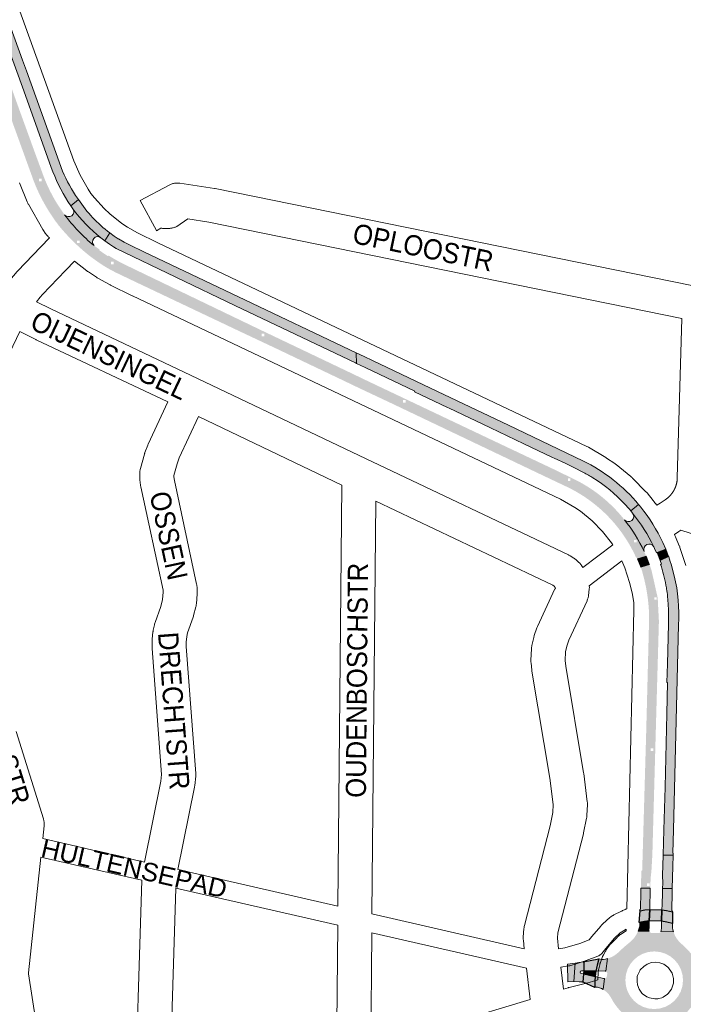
# Paper-space layout 'Layout1' of a CAD drawing. Header units: metres. Extents: x 123097 to 144122, y 392739 to 407589.
# Tile 54 of 256: x 127457 to 127711, y 398933 to 399309. Entities that reach past the tile are written whole.
import ezdxf
from ezdxf.enums import TextEntityAlignment as Align

# ---------------------------------------------------------------- set-up
doc = ezdxf.new("R2010")
doc.units = ezdxf.units.M
doc.header["$MEASUREMENT"] = 0
for name, color, linetype, lineweight in [('gs-anno-wegen algemeen tekst', 7, 'Continuous', 0), ('gs-knt-aanvullende hoofdweg', 7, 'Continuous', 0), ('gs-knt-fietspaden', 7, 'Continuous', 0), ('gs-knt-wegen algemeen', 7, 'Continuous', 0), ('gs-vlk-plantopografie wegen algemeen', 7, 'Continuous', 0), ('ir-ARC-asfalt-hoofdwegen-te inspecteren', 5, 'Continuous', 0), ('ir-ARC-fietspaden naastliggend- te inspecteren', 1, 'Continuous', 0)]:
    doc.layers.add(name, color=color, linetype=linetype, lineweight=lineweight)
doc.styles.add('Style-Arial', font='arial.ttf')

psp = doc.layouts.get("Layout1")

# ---------------------------------------------------------------- hatches: boundary and pattern name
at = {"layer": 'ir-ARC-asfalt-hoofdwegen-te inspecteren', "linetype": 'Continuous', "lineweight": 13}
h = psp.add_hatch(color=5, dxfattribs=at)
h.paths.add_polyline_path([(127466.128, 399250.27, 0.0197477), (127467.975, 399245.746), (127467.97, 399245.744), (127468.134, 399245.399, 0.0292841), (127471.554, 399239.014), (127472.731, 399237.235), (127473.872, 399235.527), (127470.632, 399232.737), (127469.227, 399234.863), (127468.843, 399235.425, -0.0506132), (127462.609, 399247.759), (127448.329, 399287.194), (127448.33, 399287.195), (127448.074, 399287.899), (127448.073, 399287.899), (127443.058, 399301.749), (127443.058, 399301.75), (127442.93, 399302.102), (127437.636, 399316.662), (127426.884, 399346.372), (127426.884, 399346.373), (127426.756, 399346.725), (127415.635, 399377.395), (127415.635, 399377.396), (127415.507, 399377.748), (127410.01, 399392.875), (127410.012, 399392.876), (127409.756, 399393.58), (127409.754, 399393.58), (127404.718, 399407.44), (127404.718, 399407.44), (127404.59, 399407.792), (127393.968, 399437.132), (127393.968, 399437.133), (127393.84, 399437.485), (127382.619, 399468.411), (127379.699, 399476.205), (127379.518, 399476.688), (127383.708, 399478.202), (127385.403, 399473.089), (127385.622, 399472.419), (127386.82, 399468.194), (127392.275, 399453.224), (127413.444, 399394.724), (127450.943, 399291.495), (127451.147, 399291.578), (127457.19, 399274.765), (127457.189, 399274.764), (127457.317, 399274.412), (127462.809, 399259.294), (127462.808, 399259.294), (127462.937, 399258.942)])
h.paths.add_polyline_path([(127464.747, 399247.434), (127464.747, 399248.434), (127465.747, 399248.434), (127465.747, 399247.434)], flags=16)
h.paths.add_polyline_path([(127448.76, 399292.01), (127448.76, 399293.01), (127449.76, 399293.01), (127449.76, 399292.01)], flags=16)
h.paths.add_polyline_path([(127382.808, 399476.241), (127382.808, 399477.241), (127383.808, 399477.241), (127383.808, 399476.241)], flags=16)
h.paths.add_polyline_path([(127401.456, 399423.259), (127401.456, 399424.259), (127402.456, 399424.259), (127402.456, 399423.259)], flags=16)
h.paths.add_polyline_path([(127419.138, 399372.048), (127419.138, 399373.048), (127420.138, 399373.048), (127420.138, 399372.048)], flags=16)
h.paths.add_polyline_path([(127432.666, 399336.731), (127432.666, 399337.731), (127433.666, 399337.731), (127433.666, 399336.731)], flags=16)
for points in [[(127473.173, 399252.731, 0.0605486), (127478.665, 399242.092), (127479.759, 399240.508), (127476.905, 399238.082), (127475.767, 399239.701, -0.0585091), (127469.371, 399252.782), (127458.87, 399281.909), (127434.352, 399349.521), (127417.511, 399395.891), (127401.813, 399439.247), (127390.591, 399470.111), (127389.025, 399473.895), (127392.78, 399474.585), (127394.626, 399469.455), (127405.161, 399440.435), (127420.996, 399397.097), (127437.662, 399350.838), (127458.446, 399293.615), (127459.888, 399289.578), (127471.728, 399256.621)], [(127477.646, 399236.99, 0.0702272), (127488.296, 399225.938, 0.9469718), (127485.711, 399222.933, -0.059599), (127474.491, 399234.686, 0.9608366)], [(127479.759, 399240.508, 0.0862519), (127491.691, 399227.781), (127489.847, 399224.766), (127488.296, 399225.938, -0.0702272), (127477.646, 399236.99), (127476.905, 399238.082)], [(127695.694, 399106.251, 0.062436), (127688.164, 399118.328, 0.9757644), (127691.289, 399120.881, -0.0557375), (127699.348, 399108.009), (127699.346, 399108.008, 0.9423601)], [(127699.348, 399108.009, 0.0557375), (127691.289, 399120.881), (127690.643, 399121.678), (127693.595, 399124.133, -0.0049183), (127694.414, 399123.121, -0.0567776), (127702.888, 399109.596), (127704.017, 399107.167), (127700.638, 399105.87), (127700.365, 399105.761), (127699.669, 399107.331), (127699.684, 399107.338), (127699.35, 399108.01)], [(127705.016, 399080.092, 0.0137907), (127704.877, 399086.104), (127704.63, 399089.122, 0.0126), (127704.261, 399091.954), (127704.267, 399091.955), (127704.195, 399092.361, 0.036359), (127702.28, 399100.366), (127701.975, 399101.307), (127702.284, 399101.412), (127701.803, 399102.791), (127705.036, 399104.284), (127705.065, 399104.203), (127705.653, 399102.452), (127706.052, 399101.366), (127707.187, 399096.982, -0.0773524), (127708.764, 399078.2), (127706.888, 399000), (127706.674, 398991.093), (127706.741, 398991.091), (127706.72, 398990.317), (127702.983, 398990.355), (127703.246, 399000), (127703.688, 399016.24), (127704.355, 399044.253), (127704.677, 399056.214), (127704.411, 399056.219), (127704.568, 399063.403), (127704.983, 399078.482), (127704.986, 399078.482), (127705, 399079.232), (127705, 399079.232)], [(127693.983, 398969.259, 0.1984079), (127694.244, 398969.948), (127694.392, 398976.088), (127694.426, 398976.432), (127694.461, 398977.812), (127698.004, 398977.757), (127697.966, 398976.366), (127697.979, 398975.882), (127697.845, 398971.588), (127697.808, 398969.61), (127695.997, 398969.464), (127694.136, 398969.132)], [(127706.263, 398969.591, 0.1899622), (127706.532, 398968.87), (127706.529, 398968.732), (127704.241, 398969.286), (127702.468, 398969.486), (127702.596, 398971.491), (127702.722, 398975.942), (127702.718, 398976.297), (127702.758, 398977.665), (127706.445, 398977.636), (127706.418, 398975.871), (127706.417, 398975.837)], [(127693.865, 398962.829, 0.1325907), (127694.009, 398963.863), (127694.062, 398964.66), (127695.876, 398965.015), (127697.671, 398965.262), (127697.574, 398962.7), (127697.52, 398961.712), (127697.594, 398961.309), (127693.379, 398961.408), (127693.645, 398962.111)], [(127680.108, 398939.058, 0.1970852), (127677.092, 398939.951), (127676.93, 398939.909), (127676.887, 398942.387), (127676.977, 398944.096), (127680.246, 398943.271), (127680.428, 398943.244), (127680.617, 398943.251)]]:
    psp.add_hatch(color=5, dxfattribs=at).paths.add_polyline_path(points)
h = psp.add_hatch(color=5, dxfattribs=at)
h.paths.add_polyline_path([(127474.491, 399234.686, 0.059599), (127485.711, 399222.933), (127486.65, 399222.249), (127486.641, 399222.236), (127487.251, 399221.8), (127487.256, 399221.807), (127487.892, 399221.343), (127487.742, 399221.123), (127485.474, 399217.923), (127485.046, 399218.229), (127484.431, 399218.692), (127483.239, 399219.619, -0.0520951), (127472.153, 399230.704), (127471.636, 399231.423), (127471.246, 399231.935), (127470.889, 399232.348), (127470.632, 399232.737), (127473.872, 399235.527), (127474.141, 399235.162), (127474.12, 399235.144), (127474.368, 399234.853)])
h.paths.add_polyline_path([(127479.217, 399223.868), (127479.217, 399224.868), (127480.217, 399224.868), (127480.217, 399223.868)], flags=16)
at = {"layer": 'ir-ARC-asfalt-hoofdwegen-te inspecteren', "linetype": 'Continuous', "lineweight": 13, "extrusion": (0, 0, -1)}
for points in [[(-127540.877, 399203.365), (-127585.797, 399182.016), (-127585.919, 399177.977), (-127585.546, 399178.153), (-127539.734, 399199.968), (-127494.175, 399221.82), (-127493.184, 399222.513), (-127491.634, 399223.522), (-127489.847, 399224.766), (-127491.691, 399227.781), (-127493.399, 399226.479), (-127494.946, 399225.473), (-127494.994, 399225.512), (-127497.212, 399224.275), (-127499.449, 399223.073), (-127504.667, 399220.51)], [(-127701.685, 399103.13), (-127700.638, 399105.87), (-127704.017, 399107.167), (-127705.036, 399104.284), (-127701.803, 399102.791)], [(-127694.333, 399100.625), (-127693.125, 399103.448), (-127696.445, 399104.495), (-127697.542, 399101.739), (-127697.717, 399101.274), (-127694.431, 399100.299)], [(-127706.445, 398977.636), (-127702.758, 398977.665), (-127702.79, 398979.613), (-127702.733, 398982.619), (-127702.983, 398990.355), (-127706.72, 398990.317), (-127706.677, 398986.087)]]:
    psp.add_hatch(color=5, dxfattribs=at).paths.add_polyline_path(points, flags=0)
h = psp.add_hatch(color=5, dxfattribs=at)
h.paths.add_polyline_path([(-127585.743, 399169.112), (-127585.872, 399173.308), (-127585.05, 399173.706), (-127549.298, 399190.744), (-127503.79, 399212.624), (-127496.156, 399216.309), (-127493.092, 399218.008), (-127491.221, 399219.127), (-127491.052, 399218.887), (-127489.514, 399219.867), (-127487.742, 399221.123), (-127485.474, 399217.923), (-127487.542, 399216.446), (-127489.599, 399215.092), (-127490.455, 399214.58), (-127492.193, 399213.605), (-127493.963, 399212.677), (-127501.193, 399209.226), (-127543.34, 399189.25), (-127554.487, 399184.012), (-127555.165, 399183.692), (-127555.165, 399183.691), (-127583.702, 399170.101), (-127584.041, 399169.94), (-127584.039, 399169.937), (-127585.676, 399169.144)])
h.paths.add_polyline_path([(-127550.679, 399188.262), (-127550.679, 399189.262), (-127549.679, 399189.262), (-127549.679, 399188.262)], flags=16)
h.paths.add_polyline_path([(-127493.189, 399215.801), (-127493.189, 399216.801), (-127492.189, 399216.801), (-127492.189, 399215.801)], flags=16)
for points in [[(-127672.337, 399140.814, 0.1077648), (-127693.595, 399124.133), (-127690.643, 399121.678), (-127690.086, 399122.325), (-127690.093, 399122.331), (-127689.841, 399122.609), (-127688.328, 399124.281, -0.0686744), (-127676.078, 399134.34), (-127676.081, 399134.344), (-127675.784, 399134.52, -0.0184437), (-127672.047, 399136.598), (-127669.358, 399137.971), (-127665.762, 399139.729), (-127661.389, 399141.798), (-127661.393, 399141.806), (-127660.715, 399142.126), (-127660.712, 399142.119), (-127649.787, 399147.289), (-127637.075, 399153.355), (-127637.076, 399153.356), (-127636.737, 399153.517), (-127621.293, 399160.862), (-127621.293, 399160.862), (-127620.615, 399161.184), (-127608.069, 399167.129), (-127608.227, 399167.366), (-127589.255, 399176.398), (-127585.919, 399177.977), (-127585.797, 399182.016), (-127585.831, 399182), (-127588.787, 399180.631), (-127592.012, 399179.11), (-127616.786, 399167.292), (-127643.859, 399154.461)], [(-127706.907, 398961.069), (-127702.089, 398961.193), (-127702.213, 398961.588), (-127702.262, 398962.573), (-127702.316, 398965.14), (-127704.301, 398964.833), (-127706.557, 398964.295), (-127706.562, 398964.151, -0.1371285)], [(-127671.7, 398945.219), (-127672.674, 398945.03), (-127672.395, 398941.883), (-127672.19, 398941.883), (-127672.055, 398941.965), (-127671.903, 398942.005), (-127670.866, 398942.066), (-127668.842, 398942.145), (-127669.397, 398949.192), (-127670.792, 398949.371), (-127672.443, 398949.614), (-127672.815, 398949.633), (-127672.773, 398946.185), (-127671.782, 398946.191, -0.9914888)], [(-127681.71, 398950.918), (-127681.04, 398946.084), (-127680.905, 398946.138), (-127680.769, 398946.171), (-127677.262, 398946.162), (-127677.714, 398948.392), (-127678.465, 398950.852), (-127678.585, 398950.792, -0.1797677)]]:
    psp.add_hatch(color=5, dxfattribs=at).paths.add_polyline_path(points)
h = psp.add_hatch(color=5, dxfattribs=at)
h.paths.add_polyline_path([(-127670.786, 399132.883, 0.0988279), (-127687.543, 399119.1), (-127684.61, 399116.66), (-127684.436, 399116.858, -0.0690705), (-127673.183, 399126.911), (-127673.186, 399126.916), (-127672.855, 399127.129, -0.0330082), (-127666.567, 399130.713), (-127658.217, 399134.669), (-127657.879, 399134.83), (-127657.878, 399134.83), (-127647.265, 399139.885), (-127647.268, 399139.89), (-127646.59, 399140.212), (-127646.588, 399140.208), (-127599.87, 399162.459), (-127599.87, 399162.46), (-127599.531, 399162.62), (-127588.57, 399167.775), (-127585.743, 399169.112), (-127585.872, 399173.308), (-127588.675, 399171.952), (-127637.976, 399148.569), (-127662.387, 399137.025)])
h.paths.add_polyline_path([(-127667.583, 399133.084), (-127667.583, 399134.084), (-127666.583, 399134.084), (-127666.583, 399133.084)], flags=16)
h.paths.add_polyline_path([(-127604.63, 399162.961), (-127604.63, 399163.961), (-127603.63, 399163.961), (-127603.63, 399162.961)], flags=16)
h = psp.add_hatch(color=5, dxfattribs=at)
h.paths.add_polyline_path([(-127688.164, 399118.328, 0.062436), (-127695.694, 399106.251), (-127696.445, 399104.495), (-127693.125, 399103.448), (-127692.925, 399103.916), (-127692.666, 399103.811), (-127692.385, 399104.428), (-127692.395, 399104.433), (-127692.23, 399104.77), (-127691.739, 399105.774, -0.0153543), (-127690.147, 399108.744), (-127690.153, 399108.747), (-127689.955, 399109.075, -0.0417798), (-127684.686, 399116.561), (-127684.692, 399116.566), (-127684.61, 399116.66), (-127687.543, 399119.1)])
h.paths.add_polyline_path([(-127692.794, 399109.648), (-127692.794, 399110.648), (-127691.794, 399110.648), (-127691.794, 399109.648)], flags=16)
at = {"layer": 'ir-ARC-asfalt-hoofdwegen-te inspecteren', "linetype": 'Continuous', "lineweight": 13}
h = psp.add_hatch(color=5, dxfattribs=at)
h.paths.add_polyline_path([(127697.485, 399076.147, 0.0845539), (127695.195, 399097.641), (127694.926, 399098.651), (127694.431, 399100.299), (127697.717, 399101.274), (127698.17, 399100.076), (127698.537, 399098.927), (127700.875, 399088.515), (127701.335, 399079.614), (127700.27, 399042.21), (127699.098, 399000), (127698.839, 398990.677), (127697.214, 398990.698), (127695.141, 398990.729), (127695.408, 399000), (127696.508, 399038.113)])
h.paths.add_polyline_path([(127699.53, 399087.777), (127699.53, 399088.777), (127700.53, 399088.777), (127700.53, 399087.777)], flags=16)
h.paths.add_polyline_path([(127698.162, 399030.077), (127698.162, 399031.077), (127699.162, 399031.077), (127699.162, 399030.077)], flags=16)
h = psp.add_hatch(color=5, dxfattribs=at)
h.paths.add_polyline_path([(127698.004, 398977.757), (127694.461, 398977.812), (127694.456, 398978.2), (127694.468, 398978.575), (127694.655, 398984.44), (127694.939, 398984.421), (127695.141, 398990.729), (127697.214, 398990.698), (127698.839, 398990.677), (127698.515, 398984.896), (127698.438, 398983.894), (127698.201, 398981.889)])
h.paths.add_polyline_path([(127696.824, 398978.618), (127696.824, 398979.618), (127697.824, 398979.618), (127697.824, 398978.618)], flags=16)
h = psp.add_hatch(color=5, dxfattribs=at)
h.paths.add_polyline_path([(127717.632, 398941.706, 0.4606052), (127718.79, 398940.786), (127718.539, 398936.152, 0.1113887), (127715.865, 398934.498, 0.0095682), (127714.993, 398933.693), (127714.973, 398933.711), (127714.721, 398933.429, 0.0282807), (127712.364, 398930.834, -0.0602693), (127708.631, 398927.484, 0.0033105), (127708.533, 398927.41), (127708.51, 398927.434), (127708.243, 398927.18, 0.0679902), (127706.539, 398925.333), (127706.249, 398924.918), (127705.988, 398924.485), (127701.449, 398924.365, 0.2656284), (127700.626, 398924.857), (127699.82, 398924.894), (127699.821, 398924.899), (127699.071, 398924.931), (127699.071, 398924.928), (127697.659, 398924.993, 0.3046056), (127696.731, 398924.408), (127692.076, 398924.526, 0.1076084), (127690.324, 398927.348, 0.0080568), (127689.851, 398927.892), (127689.858, 398927.899), (127689.344, 398928.445), (127689.34, 398928.441, 0.0354406), (127686.988, 398930.564, -0.0571747), (127683.911, 398934.458, 0.0281706), (127682.364, 398937.037, 0.0918281), (127680.108, 398939.058), (127680.617, 398943.251, 0.3193903), (127681.445, 398944.033), (127681.621, 398945.054, 0.3143418), (127681.04, 398946.084), (127681.71, 398950.918, 0.1161176), (127685.621, 398953.058), (127685.925, 398953.315), (127685.912, 398953.33, 0.0037828), (127686.017, 398953.434, -0.0234805), (127690.49, 398957.321), (127690.59, 398957.422), (127690.595, 398957.418), (127691.121, 398957.952), (127691.117, 398957.956), (127691.2, 398958.04), (127691.878, 398958.796, 0.0645167), (127693.379, 398961.408), (127697.594, 398961.309, 0.276401), (127698.506, 398960.696), (127698.918, 398960.669), (127698.917, 398960.66), (127699.667, 398960.63), (127699.667, 398960.642), (127701.173, 398960.632, 0.319785), (127702.089, 398961.193), (127706.907, 398961.069, 0.1235887), (127709.616, 398956.795), (127709.609, 398956.787), (127710.177, 398956.297), (127710.182, 398956.303, -0.0524089), (127713.693, 398952.651, 0.0406845), (127715.14, 398951.275, 0.0028047), (127715.239, 398951.193), (127715.226, 398951.174), (127715.529, 398950.962, 0.0976864), (127719.503, 398948.986), (127719.28, 398948.104), (127719.067, 398945.335), (127718.831, 398945.358, 0.4136795), (127717.73, 398944.447), (127717.629, 398942.553), (127717.591, 398942.552), (127717.627, 398941.802), (127717.627, 398941.802)])
h.paths.add_polyline_path([(127688.535, 398942.64, 1), (127710.535, 398942.642, 1)], flags=16)
at = {"layer": 'ir-ARC-fietspaden naastliggend- te inspecteren', "linetype": 'Continuous', "lineweight": 30, "extrusion": (0, 0, -1)}
for points in [[(-127693.785, 398964.606), (-127694.136, 398969.132), (-127695.997, 398969.464), (-127697.808, 398969.61), (-127697.671, 398965.262), (-127695.876, 398965.015)], [(-127672.674, 398945.03), (-127676.977, 398944.096), (-127676.887, 398942.387), (-127676.93, 398939.909), (-127672.395, 398941.883)]]:
    psp.add_hatch(color=1, dxfattribs=at).paths.add_polyline_path(points, flags=0)
at = {"layer": 'ir-ARC-fietspaden naastliggend- te inspecteren', "linetype": 'Continuous', "lineweight": 30}
for points in [[(127706.557, 398964.295), (127704.301, 398964.833), (127702.316, 398965.14), (127702.468, 398969.486), (127704.241, 398969.286), (127706.529, 398968.732), (127706.488, 398966.483)], [(127678.465, 398950.852), (127677.714, 398948.392), (127677.262, 398946.162), (127672.773, 398946.185), (127672.815, 398949.633), (127672.443, 398949.614)]]:
    psp.add_hatch(color=1, dxfattribs=at).paths.add_polyline_path(points, flags=0)

# ---------------------------------------------------------------- linework, layer by layer
at = {"layer": 'gs-knt-aanvullende hoofdweg', "color": 7, "linetype": 'Continuous', "flags": 128}
for points in [[(127419.684, 399416.465), (127478.056, 399255.24), (127480.396, 399249.76), (127483.463, 399244.391), (127484.545, 399242.791), (127485.923, 399241.202), (127489.553, 399237.017), (127491.702, 399234.991), (127496.366, 399231.334), (127498.528, 399229.922), (127502.26, 399227.843), (127510.116, 399223.993), (127673.861, 399146.319), (127674.182, 399146.157), (127674.495, 399145.98), (127681.037, 399142.07), (127681.211, 399141.963), (127681.383, 399141.851), (127684.463, 399139.773), (127684.728, 399139.586), (127684.985, 399139.387), (127690.642, 399134.814), (127690.864, 399134.628), (127690.971, 399134.531), (127691.007, 399134.498), (127691.078, 399134.434), (127691.284, 399134.231), (127696.376, 399129.036), (127696.599, 399128.799), (127696.811, 399128.552), (127699.171, 399125.685), (127699.316, 399125.503), (127699.435, 399125.344), (127699.455, 399125.317), (127699.46, 399125.311), (127700.537, 399123.838)], [(127468.675, 399225.928), (127468.536, 399226.04), (127468.497, 399226.074), (127468.46, 399226.105), (127468.359, 399226.196), (127468.266, 399226.279), (127468.233, 399226.311), (127468.2, 399226.342), (127468.096, 399226.445), (127468.009, 399226.531), (127467.95, 399226.591), (127467.85, 399226.701), (127467.763, 399226.794), (127467.713, 399226.851), (127467.531, 399227.069), (127467.489, 399227.123), (127467.312, 399227.355), (127467.278, 399227.404), (127467.107, 399227.651), (127467.079, 399227.695), (127466.411, 399228.71), (127466.175, 399229.094), (127460.638, 399238.731), (127460.616, 399238.771), (127460.472, 399239.033), (127460.457, 399239.06), (127460.319, 399239.343), (127460.312, 399239.357), (127460.18, 399239.659), (127457.244, 399246.809)], [(127683.696, 399108.802), (127683.273, 399109.487), (127679.853, 399113.895), (127675.891, 399117.937), (127671.404, 399121.564), (127669.228, 399123.032), (127663.822, 399126.213), (127500.4, 399203.733), (127500.314, 399203.775), (127492.018, 399207.841), (127491.843, 399207.93), (127491.67, 399208.023), (127487.135, 399210.549), (127486.906, 399210.682), (127486.683, 399210.822), (127483.537, 399212.876), (127483.269, 399213.06), (127483.01, 399213.255), (127478.187, 399217.037)], [(127707.235, 399112.66), (127707.395, 399112.359), (127707.537, 399112.08), (127707.667, 399111.795), (127709.124, 399108.411), (127709.153, 399108.342), (127709.261, 399108.077), (127709.275, 399108.042), (127709.383, 399107.737), (127711.673, 399100.831)], [(127689.066, 398969.845), (127691.762, 399083.839), (127691.711, 399086.765), (127691.156, 399090.487), (127690.165, 399094.447), (127688.321, 399100.009), (127687.151, 399102.61)], [(127677.967, 398942.77), (127678.15, 398945.639), (127678.175, 398945.932), (127678.179, 398945.968), (127678.212, 398946.223), (127678.222, 398946.296), (127678.259, 398946.513), (127678.265, 398946.544), (127678.279, 398946.621), (127678.35, 398946.944), (127678.726, 398948.528), (127678.841, 398948.92), (127678.857, 398948.971), (127678.868, 398949.013), (127678.895, 398949.092), (127678.94, 398949.235), (127678.981, 398949.348), (127679.005, 398949.418), (127679.381, 398950.491), (127679.735, 398951.372), (127679.865, 398951.667), (127680.217, 398952.383), (127680.773, 398953.414), (127680.804, 398953.468), (127680.849, 398953.555), (127680.934, 398953.701), (127680.974, 398953.772), (127681.015, 398953.841), (127681.226, 398954.189), (127682.144, 398955.533), (127682.335, 398955.803), (127682.384, 398955.867), (127682.402, 398955.891), (127682.537, 398956.064), (127682.584, 398956.121), (127682.75, 398956.316), (127682.775, 398956.344), (127682.974, 398956.559), (127685.338, 398959.007), (127685.588, 398959.255), (127685.851, 398959.49), (127686.123, 398959.713), (127686.406, 398959.923), (127686.699, 398960.12), (127688.868, 398961.505), (127688.882, 398962.082)], [(127697.69, 398935.95), (127699.756, 398935.559), (127700.861, 398935.594), (127701.323, 398935.676), (127702.424, 398935.986), (127702.908, 398936.197), (127704.639, 398937.348), (127704.913, 398937.61), (127706.141, 398939.286), (127706.308, 398939.626), (127706.842, 398941.482), (127706.936, 398942.902), (127706.895, 398943.356), (127706.349, 398945.36), (127706.187, 398945.703), (127704.983, 398947.397), (127704.713, 398947.663), (127703.169, 398948.721), (127701.722, 398949.283), (127700.067, 398949.51), (127698.445, 398949.349), (127696.903, 398948.815), (127695.527, 398947.936), (127694.238, 398946.601), (127694.027, 398946.287), (127693.188, 398944.388), (127693.097, 398944.02), (127692.975, 398942.105), (127693.171, 398940.838), (127693.788, 398939.261), (127694.845, 398937.737), (127695.113, 398937.468), (127696.679, 398936.369), (127697.686, 398935.952), (127697.69, 398935.95)]]:
    psp.add_lwpolyline(points, dxfattribs=at)
at = {"layer": 'gs-knt-fietspaden', "color": 7, "linetype": 'Continuous', "flags": 128}
for points in [[(127842.878, 399075.847), (127831.662, 399078.188), (127831.521, 399078.221), (127831.382, 399078.259), (127719.261, 399111.483), (127713.275, 399113.256), (127709.741, 399114.303), (127708.971, 399113.802), (127707.235, 399112.66)], [(127672.27, 399100.105), (127683.696, 399108.802)], [(127687.151, 399102.61), (127674.752, 399093.172)], [(127466.101, 398996.686), (127505.02, 398987.734)], [(127503.973, 398980.771), (127465.346, 398989.656)], [(127517.716, 398984.825), (127578.779, 398970.896)], [(127578.715, 398963.71), (127516.908, 398977.809)], [(127591.773, 398967.932), (127649.949, 398954.665)], [(127663.059, 398954.589), (127665.476, 398954.968), (127671.151, 398956.715), (127674.72, 398958.088), (127675.732, 398959.289), (127679.124, 398963.314), (127679.206, 398963.408), (127679.251, 398963.455), (127679.264, 398963.47), (127679.293, 398963.499), (127679.381, 398963.587), (127679.412, 398963.617), (127681.756, 398965.862), (127681.766, 398965.871), (127681.835, 398965.936), (127681.901, 398965.998), (127682.052, 398966.125), (127682.211, 398966.244), (127682.373, 398966.357), (127682.446, 398966.408), (127683.147, 398966.901), (127683.696, 398967.287), (127683.838, 398967.382), (127683.985, 398967.47), (127684.135, 398967.55), (127687.089, 398969.039), (127687.12, 398969.055), (127687.333, 398969.162), (127687.451, 398969.219), (127687.571, 398969.272), (127688.463, 398969.64), (127688.515, 398969.661), (127688.596, 398969.693), (127688.68, 398969.725), (127688.731, 398969.742), (127688.848, 398969.78), (127688.867, 398969.786), (127689.066, 398969.845)], [(127650.798, 398947.271), (127591.71, 398960.746)], [(127688.882, 398962.082), (127687.771, 398961.521), (127687.524, 398961.397), (127687.185, 398961.159), (127686.519, 398960.691), (127686.492, 398960.671), (127686.488, 398960.667), (127684.357, 398958.63), (127681.1, 398954.765), (127679.506, 398952.874), (127679.4, 398952.754), (127679.389, 398952.742), (127679.288, 398952.639), (127679.265, 398952.616), (127679.171, 398952.529), (127679.135, 398952.496), (127679.049, 398952.424), (127678.999, 398952.383), (127678.923, 398952.325), (127678.858, 398952.277), (127678.792, 398952.232), (127678.712, 398952.178), (127678.657, 398952.145), (127678.561, 398952.087), (127678.518, 398952.064), (127678.405, 398952.003), (127678.376, 398951.989), (127678.245, 398951.928), (127678.231, 398951.921), (127678.082, 398951.86), (127673.559, 398950.12), (127673.446, 398950.079), (127673.332, 398950.041), (127667.301, 398948.185), (127667.141, 398948.14), (127666.978, 398948.102), (127666.814, 398948.073), (127663.87, 398947.61)]]:
    psp.add_lwpolyline(points, dxfattribs=at)
at = {"layer": 'gs-knt-wegen algemeen', "color": 7, "linetype": 'Continuous', "flags": 128}
psp.add_lwpolyline([(127700.537, 399123.838), (127701.828, 399124.688), (127701.854, 399124.705), (127703.707, 399125.911), (127703.736, 399125.931), (127704.714, 399126.682), (127704.812, 399126.765), (127704.863, 399126.81), (127704.913, 399126.854), (127704.963, 399126.9), (127705.012, 399126.945), (127705.061, 399126.99), (127705.11, 399127.036), (127705.158, 399127.083), (127705.206, 399127.129), (127705.254, 399127.176), (127705.302, 399127.223), (127705.349, 399127.271), (127705.396, 399127.318), (127705.443, 399127.366), (127705.489, 399127.415), (127705.535, 399127.464), (127705.581, 399127.512), (127705.626, 399127.562), (127705.672, 399127.611), (127705.716, 399127.661), (127705.761, 399127.711), (127705.805, 399127.762), (127705.849, 399127.813), (127705.892, 399127.864), (127705.935, 399127.915), (127705.978, 399127.966), (127706.021, 399128.018), (127706.063, 399128.07), (127706.104, 399128.122), (127706.146, 399128.175), (127706.187, 399128.228), (127706.228, 399128.281), (127706.268, 399128.334), (127706.309, 399128.388), (127706.348, 399128.442), (127706.388, 399128.497), (127706.427, 399128.551), (127706.466, 399128.606), (127706.504, 399128.661), (127706.542, 399128.716), (127706.579, 399128.771), (127706.617, 399128.827), (127706.654, 399128.883), (127706.69, 399128.939), (127706.726, 399128.995), (127706.762, 399129.052), (127706.798, 399129.109), (127706.833, 399129.166), (127706.868, 399129.223), (127706.902, 399129.281), (127706.936, 399129.339), (127706.97, 399129.397), (127707.003, 399129.454), (127707.036, 399129.513), (127707.068, 399129.572), (127707.101, 399129.631), (127707.132, 399129.689), (127707.164, 399129.749), (127707.195, 399129.808), (127707.225, 399129.868), (127707.255, 399129.927), (127707.285, 399129.987), (127707.315, 399130.048), (127707.344, 399130.108), (127707.372, 399130.168), (127707.401, 399130.229), (127707.429, 399130.29), (127707.456, 399130.352), (127707.483, 399130.413), (127707.51, 399130.474), (127707.536, 399130.536), (127707.562, 399130.598), (127707.587, 399130.659), (127707.613, 399130.722), (127707.637, 399130.784), (127707.662, 399130.847), (127707.685, 399130.909), (127707.709, 399130.972), (127707.732, 399131.035), (127707.755, 399131.098), (127707.777, 399131.161), (127707.799, 399131.224), (127707.821, 399131.288), (127707.842, 399131.352), (127707.862, 399131.415), (127707.882, 399131.479), (127707.902, 399131.543), (127707.922, 399131.608), (127707.941, 399131.671), (127707.959, 399131.736), (127707.977, 399131.8), (127707.995, 399131.865), (127708.012, 399131.93), (127708.029, 399131.994), (127708.046, 399132.06), (127708.062, 399132.125), (127708.078, 399132.19), (127708.093, 399132.255), (127708.108, 399132.32), (127708.122, 399132.386), (127708.136, 399132.451), (127708.15, 399132.517), (127708.163, 399132.583), (127708.175, 399132.649), (127708.188, 399132.714), (127708.2, 399132.78), (127708.211, 399132.846), (127708.222, 399132.913), (127708.233, 399132.978), (127708.243, 399133.045), (127708.253, 399133.111), (127708.262, 399133.178), (127708.271, 399133.244), (127708.279, 399133.31), (127708.287, 399133.377), (127708.295, 399133.444), (127708.302, 399133.51), (127708.309, 399133.577), (127708.315, 399133.644), (127708.321, 399133.711), (127708.326, 399133.777), (127708.331, 399133.844), (127708.336, 399133.911), (127708.34, 399133.978), (127708.344, 399134.041), (127708.344, 399134.044), (127708.344, 399134.048), (127708.347, 399134.111), (127708.35, 399134.179), (127708.352, 399134.246), (127708.355, 399134.319), (127710.035, 399195.15), (127529.543, 399231.906), (127521.549, 399233.102), (127517.297, 399230.217), (127517.035, 399230.111), (127516.771, 399230.012), (127516.505, 399229.92), (127516.236, 399229.836), (127515.966, 399229.758), (127515.693, 399229.688), (127515.418, 399229.625), (127515.142, 399229.57), (127514.865, 399229.521), (127514.589, 399229.481), (127514.313, 399229.447), (127514.035, 399229.421), (127513.757, 399229.403), (127513.479, 399229.391), (127513.201, 399229.387), (127512.922, 399229.39), (127512.644, 399229.401), (127512.366, 399229.419), (127512.088, 399229.444), (127511.812, 399229.477), (127511.536, 399229.516), (127511.265, 399229.563), (127509.51, 399228.62, -0.3696376), (127509.498, 399228.623), (127503.342, 399240.075, -0.3700354), (127503.346, 399240.088), (127514.396, 399246.027), (127514.662, 399246.162), (127514.934, 399246.285), (127515.211, 399246.395), (127515.493, 399246.493), (127515.779, 399246.577), (127516.069, 399246.649), (127516.361, 399246.707), (127516.657, 399246.751), (127516.953, 399246.782), (127517.251, 399246.799), (127517.549, 399246.803), (127517.848, 399246.792), (127518.145, 399246.769), (127518.441, 399246.731), (127531.638, 399244.757), (127531.806, 399244.73), (127531.971, 399244.698), (127531.975, 399244.698), (127531.978, 399244.697)], format="xyb", dxfattribs=at)
for points in [[(127531.978, 399244.697), (127713.879, 399207.654)], [(127451.943, 399207.448), (127454.852, 399211.253), (127454.958, 399211.388), (127455.068, 399211.521), (127456.239, 399212.896), (127456.37, 399213.045), (127456.505, 399213.19), (127465.449, 399222.481), (127468.675, 399225.928)], [(127478.187, 399217.037), (127474.924, 399213.551), (127474.861, 399213.484), (127466.023, 399204.303), (127465.092, 399203.21), (127463.77, 399201.48)], [(127463.77, 399201.48), (127469.224, 399198.745), (127525.234, 399172.261), (127525.256, 399172.251), (127589.593, 399141.533), (127589.596, 399141.531), (127589.599, 399141.53)], [(127457.373, 399190.123), (127444.187, 399162.65)], [(127513.825, 399163.254), (127463.59, 399187.007), (127463.455, 399187.073), (127457.373, 399190.123)], [(127505.02, 398987.734), (127511.245, 399018.559), (127511.494, 399021.143), (127507.881, 399069.248), (127507.867, 399069.507), (127507.863, 399069.766), (127507.874, 399072.062), (127507.879, 399072.285), (127507.892, 399072.509), (127507.912, 399072.731), (127508.212, 399075.505), (127508.239, 399075.719), (127508.272, 399075.933), (127508.313, 399076.145), (127508.76, 399078.27), (127508.825, 399078.548), (127508.902, 399078.823), (127508.991, 399079.095), (127511.176, 399085.29), (127511.846, 399087.88), (127512.082, 399090.672), (127512.039, 399091.472), (127503.57, 399130.845), (127503.526, 399131.066), (127503.49, 399131.288), (127503.462, 399131.511), (127503.237, 399133.585), (127503.217, 399133.81), (127503.204, 399134.036), (127503.199, 399134.262), (127503.192, 399136.093), (127503.198, 399136.385), (127503.216, 399136.677), (127503.248, 399136.967), (127503.292, 399137.256), (127503.35, 399137.542), (127503.42, 399137.825), (127504.927, 399143.37), (127504.987, 399143.578), (127505.054, 399143.783), (127505.128, 399143.987), (127506.183, 399146.748), (127506.267, 399146.957), (127506.359, 399147.164), (127513.825, 399163.254)], [(127525.586, 399157.665), (127518.264, 399141.889), (127517.406, 399139.642), (127516.215, 399135.261), (127516.218, 399134.652), (127516.369, 399133.253), (127524.877, 399093.702), (127524.927, 399093.448), (127524.966, 399093.192), (127524.995, 399092.934), (127525.014, 399092.676), (127525.107, 399090.913), (127525.116, 399090.616), (127525.111, 399090.32), (127525.093, 399090.024), (127524.774, 399086.236), (127524.745, 399085.963), (127524.705, 399085.69), (127524.653, 399085.419), (127524.589, 399085.151), (127523.71, 399081.756), (127523.635, 399081.488), (127523.548, 399081.223), (127521.413, 399075.17), (127521.121, 399073.782), (127520.892, 399071.664), (127520.884, 399069.964), (127524.519, 399021.562), (127524.534, 399021.285), (127524.537, 399021.007), (127524.528, 399020.729), (127524.507, 399020.452), (127524.173, 399016.978), (127524.148, 399016.755), (127524.115, 399016.533), (127524.075, 399016.317), (127524.074, 399016.313), (127524.073, 399016.309), (127517.716, 398984.825)], [(127580.251, 399131.565), (127525.586, 399157.665)], [(127589.599, 399141.53), (127666.78, 399104.921), (127667, 399104.811), (127667.216, 399104.693), (127667.428, 399104.567), (127668.872, 399103.669), (127669.138, 399103.495), (127669.395, 399103.307), (127669.643, 399103.108), (127669.88, 399102.896), (127670.775, 399102.06), (127671.002, 399101.837), (127671.218, 399101.603), (127671.422, 399101.358), (127671.614, 399101.104), (127671.794, 399100.841), (127672.27, 399100.105)], [(127578.779, 398970.896), (127580.251, 399131.565)], [(127593.215, 399125.404), (127591.773, 398967.932)], [(127661.882, 399092.008), (127661.701, 399092.473), (127661.35, 399093.014), (127660.866, 399093.316), (127593.215, 399125.404)], [(127649.949, 398954.665), (127649.586, 398957.883), (127649.559, 398958.192), (127649.546, 398958.502), (127649.548, 398958.813), (127649.565, 398959.123), (127649.819, 398962.351), (127649.848, 398962.634), (127649.888, 398962.915), (127649.942, 398963.195), (127650.007, 398963.471), (127659.869, 399001.569), (127660.864, 399006.575), (127661.001, 399009.665), (127659.717, 399019.697), (127652.875, 399060.559), (127652.847, 399060.743), (127652.824, 399060.928), (127652.516, 399063.754), (127652.494, 399063.996), (127652.482, 399064.24), (127652.478, 399064.484), (127652.484, 399064.727), (127652.665, 399069.116), (127652.684, 399069.419), (127652.718, 399069.721), (127652.766, 399070.021), (127652.827, 399070.318), (127653.549, 399073.432), (127653.61, 399073.674), (127653.68, 399073.913), (127653.76, 399074.15), (127654.787, 399077.028), (127654.89, 399077.298), (127655.005, 399077.564), (127661.638, 399091.961), (127661.644, 399091.966), (127661.882, 399092.008)], [(127674.752, 399093.172), (127674.769, 399092.955), (127674.779, 399092.667), (127674.777, 399092.378), (127674.761, 399092.09), (127674.733, 399091.803), (127674.44, 399089.381), (127674.399, 399089.095), (127674.345, 399088.81), (127674.278, 399088.528), (127674.2, 399088.25), (127674.108, 399087.975), (127674.005, 399087.705), (127673.89, 399087.439), (127666.952, 399072.379), (127666.148, 399070.127), (127665.648, 399067.971), (127665.513, 399064.679), (127665.747, 399062.525), (127672.579, 399021.723), (127672.615, 399021.475), (127673.987, 399010.762), (127674.017, 399010.484), (127674.034, 399010.204), (127674.04, 399009.924), (127674.033, 399009.645), (127673.848, 399005.501), (127673.833, 399005.255), (127673.808, 399005.009), (127673.774, 399004.765), (127673.73, 399004.523), (127672.603, 398998.849), (127672.564, 398998.667), (127672.52, 398998.487), (127662.754, 398960.761), (127662.594, 398958.722), (127663.059, 398954.589)], [(127456.003, 399037.551), (127466.392, 399004.26), (127466.475, 399003.973), (127466.544, 399003.682), (127466.6, 399003.389), (127466.642, 399003.093), (127466.671, 399002.795), (127466.686, 399002.497), (127466.687, 399002.198), (127466.674, 399001.899), (127466.648, 399001.602), (127466.101, 398996.686)], [(127465.346, 398989.656), (127460.709, 398945.515), (127460.722, 398945.058), (127469.938, 398885.215), (127469.964, 398885.031), (127469.984, 398884.846), (127470.269, 398881.877), (127470.287, 398881.657), (127470.296, 398881.436), (127470.299, 398881.215), (127470.285, 398878.944), (127470.282, 398878.783), (127470.275, 398878.622), (127470.157, 398876.508)], [(127501.087, 398886.98), (127503.973, 398980.771)], [(127516.908, 398977.809), (127514.251, 398891.447)], [(127578.278, 398913.033), (127578.715, 398963.71)], [(127591.71, 398960.746), (127591.333, 398917.008)], [(127663.87, 398947.61), (127664.882, 398939.196)], [(127652.242, 398935.259), (127650.798, 398947.271)], [(127664.882, 398939.196), (127666.65, 398939.761), (127666.833, 398939.817), (127667.018, 398939.867), (127674.656, 398941.821), (127677.967, 398942.77)], [(127591.333, 398917.008), (127652.242, 398935.259)]]:
    psp.add_lwpolyline(points, dxfattribs=at)
at = {"layer": 'gs-vlk-plantopografie wegen algemeen', "color": 7, "linetype": 'Continuous', "flags": 128}
for points in [[(127466.101, 398996.686), (127505.02, 398987.734)], [(127503.973, 398980.771), (127465.346, 398989.656)], [(127517.716, 398984.825), (127578.779, 398970.896)], [(127578.715, 398963.71), (127516.908, 398977.809)], [(127591.773, 398967.932), (127649.949, 398954.665)], [(127663.059, 398954.589), (127665.476, 398954.968), (127671.151, 398956.715), (127674.72, 398958.088), (127675.732, 398959.289), (127679.124, 398963.314), (127679.206, 398963.408), (127679.251, 398963.455), (127679.264, 398963.47), (127679.293, 398963.499), (127679.381, 398963.587), (127679.412, 398963.617), (127681.756, 398965.862), (127681.766, 398965.871), (127681.835, 398965.936), (127681.901, 398965.998), (127682.052, 398966.125), (127682.211, 398966.244), (127682.373, 398966.357), (127682.446, 398966.408), (127683.147, 398966.901), (127683.696, 398967.287), (127683.838, 398967.382), (127683.985, 398967.47), (127684.135, 398967.55), (127687.089, 398969.039), (127687.12, 398969.055), (127687.333, 398969.162), (127687.451, 398969.219), (127687.571, 398969.272), (127688.463, 398969.64), (127688.515, 398969.661), (127688.596, 398969.693), (127688.68, 398969.725), (127688.731, 398969.742), (127688.848, 398969.78), (127688.867, 398969.786), (127689.066, 398969.845)], [(127650.798, 398947.271), (127591.71, 398960.746)], [(127688.882, 398962.082), (127687.771, 398961.521), (127687.524, 398961.397), (127687.185, 398961.159), (127686.519, 398960.691), (127686.492, 398960.671), (127686.488, 398960.667), (127684.357, 398958.63), (127681.1, 398954.765), (127679.506, 398952.874), (127679.4, 398952.754), (127679.389, 398952.742), (127679.288, 398952.639), (127679.265, 398952.616), (127679.171, 398952.529), (127679.135, 398952.496), (127679.049, 398952.424), (127678.999, 398952.383), (127678.923, 398952.325), (127678.858, 398952.277), (127678.792, 398952.232), (127678.712, 398952.178), (127678.657, 398952.145), (127678.561, 398952.087), (127678.518, 398952.064), (127678.405, 398952.003), (127678.376, 398951.989), (127678.245, 398951.928), (127678.231, 398951.921), (127678.082, 398951.86), (127673.559, 398950.12), (127673.446, 398950.079), (127673.332, 398950.041), (127667.301, 398948.185), (127667.141, 398948.14), (127666.978, 398948.102), (127666.814, 398948.073), (127663.87, 398947.61)]]:
    psp.add_lwpolyline(points, dxfattribs=at)
at = {"layer": 'ir-ARC-asfalt-hoofdwegen-te inspecteren', "color": 5, "linetype": 'Continuous', "lineweight": 13}
for points in [[(127473.173, 399252.731, 0.0605486), (127478.665, 399242.092), (127479.759, 399240.508), (127476.905, 399238.082), (127475.767, 399239.701, -0.0585091), (127469.371, 399252.782), (127458.87, 399281.909), (127434.352, 399349.521), (127417.511, 399395.891), (127401.813, 399439.247), (127390.591, 399470.111), (127389.025, 399473.895), (127392.78, 399474.585), (127394.626, 399469.455), (127405.161, 399440.435), (127420.996, 399397.097), (127437.662, 399350.838), (127458.446, 399293.615), (127459.888, 399289.578), (127471.728, 399256.621)], [(127477.646, 399236.99, 0.0702272), (127488.296, 399225.938, 0.9469718), (127485.711, 399222.933, -0.059599), (127474.491, 399234.686, 0.9608366)], [(127479.759, 399240.508, 0.0862519), (127491.691, 399227.781), (127489.847, 399224.766), (127488.296, 399225.938, -0.0702272), (127477.646, 399236.99), (127476.905, 399238.082)], [(127672.337, 399140.814, -0.1077648), (127693.595, 399124.133), (127690.643, 399121.678), (127690.086, 399122.325), (127690.093, 399122.331), (127689.841, 399122.609), (127688.328, 399124.281, 0.0686744), (127676.078, 399134.34), (127676.081, 399134.344), (127675.784, 399134.52, 0.0184437), (127672.047, 399136.598), (127669.358, 399137.971), (127665.762, 399139.729), (127661.389, 399141.798), (127661.393, 399141.806), (127660.715, 399142.126), (127660.712, 399142.119), (127649.787, 399147.289), (127637.075, 399153.355), (127637.076, 399153.356), (127636.737, 399153.517), (127621.293, 399160.862), (127621.293, 399160.862), (127620.615, 399161.184), (127608.069, 399167.129), (127608.227, 399167.366), (127589.255, 399176.398), (127585.919, 399177.977), (127585.797, 399182.016), (127585.831, 399182), (127588.787, 399180.631), (127592.012, 399179.11), (127616.786, 399167.292), (127643.859, 399154.461)], [(127695.694, 399106.251, 0.062436), (127688.164, 399118.328, 0.9757644), (127691.289, 399120.881, -0.0557375), (127699.348, 399108.009), (127699.346, 399108.008, 0.9423601)], [(127699.348, 399108.009, 0.0557375), (127691.289, 399120.881), (127690.643, 399121.678), (127693.595, 399124.133, -0.0049183), (127694.414, 399123.121, -0.0567776), (127702.888, 399109.596), (127704.017, 399107.167), (127700.638, 399105.87), (127700.365, 399105.761), (127699.669, 399107.331), (127699.684, 399107.338), (127699.35, 399108.01)], [(127705.016, 399080.092, 0.0137907), (127704.877, 399086.104), (127704.63, 399089.122, 0.0126), (127704.261, 399091.954), (127704.267, 399091.955), (127704.195, 399092.361, 0.036359), (127702.28, 399100.366), (127701.975, 399101.307), (127702.284, 399101.412), (127701.803, 399102.791), (127705.036, 399104.284), (127705.065, 399104.203), (127705.653, 399102.452), (127706.052, 399101.366), (127707.187, 399096.982, -0.0773524), (127708.764, 399078.2), (127706.888, 399000), (127706.674, 398991.093), (127706.741, 398991.091), (127706.72, 398990.317), (127702.983, 398990.355), (127703.246, 399000), (127703.688, 399016.24), (127704.355, 399044.253), (127704.677, 399056.214), (127704.411, 399056.219), (127704.568, 399063.403), (127704.983, 399078.482), (127704.986, 399078.482), (127705, 399079.232), (127705, 399079.232)], [(127693.983, 398969.259, 0.1984079), (127694.244, 398969.948), (127694.392, 398976.088), (127694.426, 398976.432), (127694.461, 398977.812), (127698.004, 398977.757), (127697.966, 398976.366), (127697.979, 398975.882), (127697.845, 398971.588), (127697.808, 398969.61), (127695.997, 398969.464), (127694.136, 398969.132)], [(127706.263, 398969.591, 0.1899622), (127706.532, 398968.87), (127706.529, 398968.732), (127704.241, 398969.286), (127702.468, 398969.486), (127702.596, 398971.491), (127702.722, 398975.942), (127702.718, 398976.297), (127702.758, 398977.665), (127706.445, 398977.636), (127706.418, 398975.871), (127706.417, 398975.837)], [(127693.865, 398962.829, 0.1325907), (127694.009, 398963.863), (127694.062, 398964.66), (127695.876, 398965.015), (127697.671, 398965.262), (127697.574, 398962.7), (127697.52, 398961.712), (127697.594, 398961.309), (127693.379, 398961.408), (127693.645, 398962.111)], [(127706.907, 398961.069), (127702.089, 398961.193), (127702.213, 398961.588), (127702.262, 398962.573), (127702.316, 398965.14), (127704.301, 398964.833), (127706.557, 398964.295), (127706.562, 398964.151, 0.1371285)], [(127671.7, 398945.219), (127672.674, 398945.03), (127672.395, 398941.883), (127672.19, 398941.883), (127672.055, 398941.965), (127671.903, 398942.005), (127670.866, 398942.066), (127668.842, 398942.145), (127669.397, 398949.192), (127670.792, 398949.371), (127672.443, 398949.614), (127672.815, 398949.633), (127672.773, 398946.185), (127671.782, 398946.191, 0.9914888)], [(127681.71, 398950.918), (127681.04, 398946.084), (127680.905, 398946.138), (127680.769, 398946.171), (127677.262, 398946.162), (127677.714, 398948.392), (127678.465, 398950.852), (127678.585, 398950.792, 0.1797677)], [(127680.108, 398939.058, 0.1970852), (127677.092, 398939.951), (127676.93, 398939.909), (127676.887, 398942.387), (127676.977, 398944.096), (127680.246, 398943.271), (127680.428, 398943.244), (127680.617, 398943.251)]]:
    psp.add_lwpolyline(points, format="xyb", close=True, dxfattribs=at)
for points in [[(127540.877, 399203.365), (127585.797, 399182.016), (127585.919, 399177.977), (127585.546, 399178.153), (127539.734, 399199.968), (127494.175, 399221.82), (127493.184, 399222.513), (127491.634, 399223.522), (127489.847, 399224.766), (127491.691, 399227.781), (127493.399, 399226.479), (127494.946, 399225.473), (127494.994, 399225.512), (127497.212, 399224.275), (127499.449, 399223.073), (127504.667, 399220.51)], [(127701.685, 399103.13), (127700.638, 399105.87), (127704.017, 399107.167), (127705.036, 399104.284), (127701.803, 399102.791)], [(127694.333, 399100.625), (127693.125, 399103.448), (127696.445, 399104.495), (127697.542, 399101.739), (127697.717, 399101.274), (127694.431, 399100.299)], [(127706.445, 398977.636), (127702.758, 398977.665), (127702.79, 398979.613), (127702.733, 398982.619), (127702.983, 398990.355), (127706.72, 398990.317), (127706.677, 398986.087)], [(127668.842, 398942.145), (127666.554, 398942.085), (127666.475, 398948.769), (127669.397, 398949.192)]]:
    psp.add_lwpolyline(points, close=True, dxfattribs=at)
psp.add_solid([(127668.842, 398942.145), (127666.554, 398942.085), (127669.397, 398949.192), (127666.475, 398948.769)], dxfattribs=at)
at = {"layer": 'ir-ARC-fietspaden naastliggend- te inspecteren', "color": 1, "linetype": 'Continuous', "lineweight": 30}
for points in [[(127693.785, 398964.606), (127694.136, 398969.132), (127695.997, 398969.464), (127697.808, 398969.61), (127697.671, 398965.262), (127695.876, 398965.015)], [(127702.468, 398969.486), (127702.316, 398965.14), (127697.671, 398965.262), (127697.808, 398969.61)], [(127706.557, 398964.295), (127704.301, 398964.833), (127702.316, 398965.14), (127702.468, 398969.486), (127704.241, 398969.286), (127706.529, 398968.732), (127706.488, 398966.483)], [(127678.465, 398950.852), (127677.714, 398948.392), (127677.262, 398946.162), (127672.773, 398946.185), (127672.815, 398949.633), (127672.443, 398949.614)], [(127672.674, 398945.03), (127676.977, 398944.096), (127676.887, 398942.387), (127676.93, 398939.909), (127672.395, 398941.883)], [(127672.773, 398946.185), (127677.262, 398946.162), (127676.977, 398944.096), (127672.674, 398945.03)]]:
    psp.add_lwpolyline(points, close=True, dxfattribs=at)
psp.add_solid([(127702.468, 398969.486), (127702.316, 398965.14), (127697.808, 398969.61), (127697.671, 398965.262)], dxfattribs=at)
at = {"layer": 'ir-ARC-fietspaden naastliggend- te inspecteren', "color": 1, "linetype": 'Continuous', "lineweight": 30, "extrusion": (0, 0, -1)}
psp.add_solid([(-127672.773, 398946.185), (-127677.262, 398946.162), (-127672.674, 398945.03), (-127676.977, 398944.096)], dxfattribs=at)

# ---------------------------------------------------------------- texts
at = {"layer": 'gs-anno-wegen algemeen tekst', "color": 7, "style": 'Style-Arial', "width": 0.909091}
for s, rotation, p in [('OPLOOSTR', 348.32829, (127611.346, 399222.264)), ('OIJENSINGEL', 334.62259, (127491.616, 399181.089)), ('OSSEN', 282.14018, (127514.223, 399112.274)), ('OUDENBOSCHSTR', 89.48063, (127586.043, 399057.072)), ('DRECHTSTR', 274.29442, (127516.2, 399045.405)), ('STR', 287.33143, (127454.927, 399019.148))]:
    psp.add_text(s, height=7.7, rotation=rotation, dxfattribs=at).set_placement(p, align=Align.MIDDLE_CENTER)
at = {"layer": 'gs-anno-wegen algemeen tekst', "color": 7, "style": 'Style-Arial'}
psp.add_text('HULTENSEPAD', height=7, rotation=347.14818, dxfattribs=at).set_placement((127501.042, 398985.305), align=Align.MIDDLE_CENTER)

doc.saveas('drawing.dxf')
